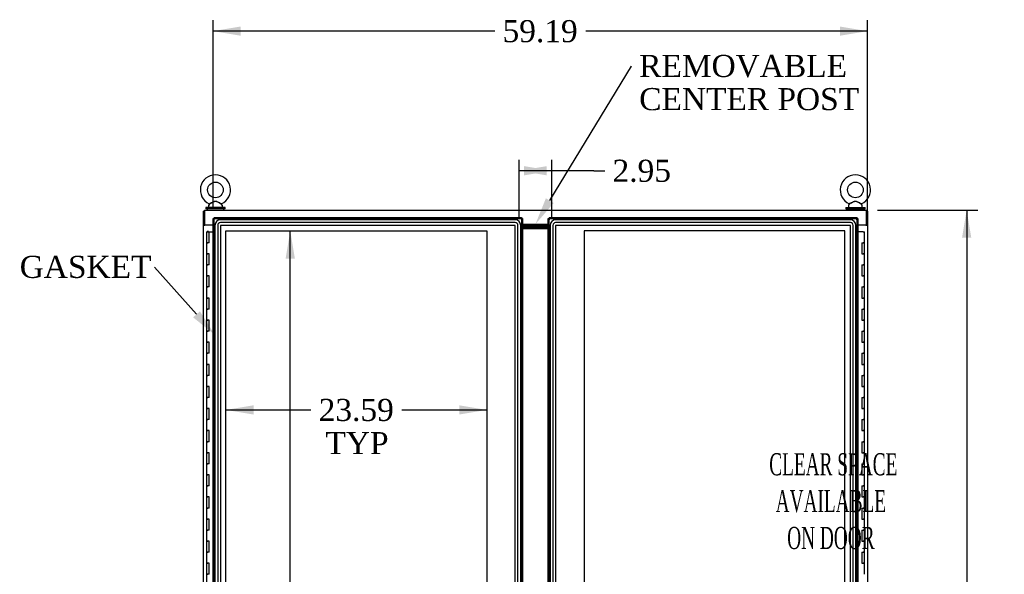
# Model space of a CAD drawing. Header units: inches. Extents: x 2 to 538, y -2 to 358.
# Tile 10 of 22: x 106 to 195, y 196 to 247. Entities that reach past the tile are written whole.
import ezdxf
from ezdxf import colors
from ezdxf.entities.mleader import LeaderData, LeaderLine
from ezdxf.enums import TextEntityAlignment as Align
from ezdxf.lldxf.tags import DXFTag
from ezdxf.math import Vec2, Vec3

# ---------------------------------------------------------------- set-up
doc = ezdxf.new("R2010")
doc.units = ezdxf.units.IN
doc.header["$MEASUREMENT"] = 0
for name, color, linetype in [('COM50677-2', 7, 'Continuous'), ('COM55607-2', 7, 'Continuous'), ('COM70098', 7, 'Continuous'), ('COM70112-6', 7, 'Continuous'), ('COM70220', 7, 'Continuous'), ('COM71186-1', 7, 'Continuous'), ('COM71193-3', 7, 'Continuous'), ('COM71194-3', 7, 'Continuous'), ('Default', 7, 'Continuous'), ('DV8_Default', 7, 'Continuous'), ('GSK86006', 7, 'Continuous'), ('SCS86415', 7, 'Continuous'), ('WAF25377', 7, 'Continuous'), ('WAM254785', 7, 'Continuous')]:
    doc.layers.add(name, color=color, linetype=linetype)
doc.styles.add('SEACAD_Times_New_Roman', font='times.ttf')
tags = doc.linetypes.add('HIDDEN2', pattern=[0.1875, 0.125, -0.0625]).pattern_tags.tags
tags[6:7] = [DXFTag(74, 4), DXFTag(75, 0), DXFTag(340, '0'), DXFTag(46, 0.0), DXFTag(50, 0.0), DXFTag(44, 0.0), DXFTag(45, 0.0)]
tags[4:5] = [DXFTag(74, 4), DXFTag(75, 0), DXFTag(340, '0'), DXFTag(46, 0.0), DXFTag(50, 0.0), DXFTag(44, 0.0), DXFTag(45, 0.0)]
doc.dimstyles.new('HAMMOND_(STH_-_540x360)', dxfattribs={"dimtxt": 2, "dimasz": 2.5, "dimexe": 1, "dimexo": 1, "dimgap": 0.5, "dimtad": 0, "dimtih": 1, "dimtoh": 1, "dimzin": 0, "dimdsep": 46, "dimtxsty": 'SEACAD_Times_New_Roman', "dimblk1": '_SE_FILLED', "dimblk2": '_SE_FILLED', "dimsah": 1, "dimcen": 1, "dimadec": 0, "dimazin": 0, "dimtfac": 0.8, "dimtofl": 0, "dimtmove": 0, "dimatfit": 3, "dimfxl": 1, "dimtolj": 1, "dimtzin": 0, "dimarcsym": 0})

# ---------------------------------------------------------------- blocks, each defined once
blk = doc.blocks.new('SE7')
at = {"layer": 'COM50677-2', "color": 7, "linetype": 'Continuous'}
for p, q in [((122.971, 228.015), (122.971, 227.985)), ((182.594, 228.015), (182.594, 227.985))]:
    blk.add_line(p, q, dxfattribs=at)
at = {"layer": 'COM55607-2', "color": 7, "linetype": 'Continuous'}
for p, q in [((123.034, 227.404), (123.268, 227.404)), ((123.034, 227.404), (123.034, 226.404)), ((123.089, 227.413), (123.089, 227.439)), ((123.089, 227.439), (123.139, 227.439)), ((123.139, 227.413), (123.089, 227.413)), ((123.101, 227.413), (123.101, 227.404)), ((123.139, 227.439), (123.164, 227.439)), ((123.139, 227.413), (123.164, 227.413)), ((123.164, 227.439), (123.214, 227.439)), ((123.214, 227.413), (123.164, 227.413)), ((123.201, 227.404), (123.201, 227.413)), ((123.214, 227.439), (123.214, 227.413)), ((123.268, 227.404), (123.626, 227.404)), ((123.268, 226.404), (123.268, 227.404)), ((182.414, 227.403), (181.939, 227.403)), ((182.414, 227.403), (182.531, 227.403)), ((182.531, 226.403), (182.531, 227.403)), ((123.034, 226.404), (123.151, 226.404)), ((123.034, 226.404), (123.034, 225.404)), ((123.151, 226.404), (123.034, 226.404)), ((123.268, 226.404), (123.151, 226.404)), ((182.298, 226.403), (182.298, 225.403)), ((182.298, 226.403), (182.414, 226.403)), ((182.531, 226.403), (182.414, 226.403)), ((182.414, 226.403), (182.531, 226.403)), ((182.531, 225.403), (182.531, 226.403)), ((123.034, 225.404), (123.151, 225.404)), ((123.151, 225.404), (123.034, 225.404)), ((123.034, 225.404), (123.034, 224.404)), ((123.268, 225.404), (123.151, 225.404)), ((123.268, 224.404), (123.268, 225.404)), ((182.298, 225.403), (182.414, 225.403)), ((182.531, 225.403), (182.414, 225.403)), ((182.414, 225.403), (182.531, 225.403)), ((182.531, 224.403), (182.531, 225.403)), ((123.034, 224.404), (123.151, 224.404)), ((123.034, 224.404), (123.034, 223.404)), ((123.151, 224.404), (123.034, 224.404)), ((123.268, 224.404), (123.151, 224.404)), ((182.298, 224.403), (182.298, 223.403)), ((182.298, 224.403), (182.414, 224.403)), ((182.531, 224.403), (182.414, 224.403)), ((182.414, 224.403), (182.531, 224.403)), ((182.531, 223.403), (182.531, 224.403)), ((123.034, 223.404), (123.151, 223.404)), ((123.151, 223.404), (123.034, 223.404)), ((123.034, 223.404), (123.034, 222.404)), ((123.268, 223.404), (123.151, 223.404)), ((123.268, 222.404), (123.268, 223.404)), ((182.298, 223.403), (182.414, 223.403)), ((182.531, 223.403), (182.414, 223.403)), ((182.414, 223.403), (182.531, 223.403)), ((182.531, 222.403), (182.531, 223.403)), ((123.034, 222.404), (123.151, 222.404)), ((123.034, 222.404), (123.034, 221.404)), ((123.151, 222.404), (123.034, 222.404)), ((123.268, 222.404), (123.151, 222.404)), ((182.298, 222.403), (182.298, 221.403)), ((182.298, 222.403), (182.414, 222.403)), ((182.531, 222.403), (182.414, 222.403)), ((182.414, 222.403), (182.531, 222.403)), ((182.531, 221.403), (182.531, 222.403)), ((123.034, 221.404), (123.151, 221.404)), ((123.151, 221.404), (123.034, 221.404)), ((123.034, 221.404), (123.034, 220.404)), ((123.268, 221.404), (123.151, 221.404)), ((123.268, 220.404), (123.268, 221.404)), ((182.298, 221.403), (182.414, 221.403)), ((182.531, 221.403), (182.414, 221.403)), ((182.414, 221.403), (182.531, 221.403)), ((182.531, 220.403), (182.531, 221.403)), ((123.034, 220.404), (123.151, 220.404)), ((123.034, 220.404), (123.034, 219.404)), ((123.151, 220.404), (123.034, 220.404)), ((123.268, 220.404), (123.151, 220.404)), ((182.298, 220.403), (182.298, 219.403)), ((182.298, 220.403), (182.414, 220.403)), ((182.531, 220.403), (182.414, 220.403)), ((182.414, 220.403), (182.531, 220.403)), ((182.531, 219.403), (182.531, 220.403)), ((123.034, 219.404), (123.151, 219.404)), ((123.151, 219.404), (123.034, 219.404)), ((123.034, 219.404), (123.034, 218.404)), ((123.268, 219.404), (123.151, 219.404)), ((123.268, 218.404), (123.268, 219.404)), ((182.298, 219.403), (182.414, 219.403)), ((182.531, 219.403), (182.414, 219.403)), ((182.414, 219.403), (182.531, 219.403)), ((182.531, 218.403), (182.531, 219.403)), ((123.034, 218.404), (123.151, 218.404)), ((123.034, 218.404), (123.034, 217.404)), ((123.151, 218.404), (123.034, 218.404)), ((123.268, 218.404), (123.151, 218.404)), ((182.298, 218.403), (182.298, 217.403)), ((182.298, 218.403), (182.414, 218.403)), ((182.531, 218.403), (182.414, 218.403)), ((182.414, 218.403), (182.531, 218.403)), ((182.531, 217.403), (182.531, 218.403)), ((123.034, 217.404), (123.151, 217.404)), ((123.151, 217.404), (123.034, 217.404)), ((123.034, 217.404), (123.034, 216.404)), ((123.268, 217.404), (123.151, 217.404)), ((123.268, 216.404), (123.268, 217.404)), ((182.298, 217.403), (182.414, 217.403)), ((182.531, 217.403), (182.414, 217.403)), ((182.414, 217.403), (182.531, 217.403)), ((182.531, 216.403), (182.531, 217.403)), ((123.034, 216.404), (123.151, 216.404)), ((123.034, 216.404), (123.034, 215.404)), ((123.151, 216.404), (123.034, 216.404)), ((123.268, 216.404), (123.151, 216.404)), ((182.298, 216.403), (182.298, 215.403)), ((182.298, 216.403), (182.414, 216.403)), ((182.531, 216.403), (182.414, 216.403)), ((182.414, 216.403), (182.531, 216.403)), ((182.531, 215.403), (182.531, 216.403)), ((123.034, 215.404), (123.151, 215.404)), ((123.151, 215.404), (123.034, 215.404)), ((123.034, 215.404), (123.034, 214.404)), ((123.268, 215.404), (123.151, 215.404)), ((123.268, 214.404), (123.268, 215.404)), ((182.298, 215.403), (182.414, 215.403)), ((182.531, 215.403), (182.414, 215.403)), ((182.414, 215.403), (182.531, 215.403)), ((182.531, 214.403), (182.531, 215.403)), ((123.034, 214.404), (123.151, 214.404)), ((123.034, 214.404), (123.034, 213.404)), ((123.151, 214.404), (123.034, 214.404)), ((123.268, 214.404), (123.151, 214.404)), ((182.298, 214.403), (182.298, 213.403)), ((182.298, 214.403), (182.414, 214.403)), ((182.531, 214.403), (182.414, 214.403)), ((182.414, 214.403), (182.531, 214.403)), ((182.531, 213.403), (182.531, 214.403)), ((123.034, 213.404), (123.151, 213.404)), ((123.151, 213.404), (123.034, 213.404)), ((123.034, 213.404), (123.034, 212.404)), ((123.268, 213.404), (123.151, 213.404)), ((123.268, 212.404), (123.268, 213.404)), ((182.298, 213.403), (182.414, 213.403)), ((182.531, 213.403), (182.414, 213.403)), ((182.414, 213.403), (182.531, 213.403)), ((182.531, 212.403), (182.531, 213.403)), ((123.034, 212.404), (123.151, 212.404)), ((123.034, 212.404), (123.034, 211.404)), ((123.151, 212.404), (123.034, 212.404)), ((123.268, 212.404), (123.151, 212.404)), ((182.298, 212.403), (182.298, 211.403)), ((182.298, 212.403), (182.414, 212.403)), ((182.531, 212.403), (182.414, 212.403)), ((182.414, 212.403), (182.531, 212.403)), ((182.531, 211.403), (182.531, 212.403)), ((123.034, 211.404), (123.151, 211.404)), ((123.151, 211.404), (123.034, 211.404)), ((123.034, 211.404), (123.034, 210.404)), ((123.268, 211.404), (123.151, 211.404)), ((123.268, 210.404), (123.268, 211.404)), ((182.298, 211.403), (182.414, 211.403)), ((182.531, 211.403), (182.414, 211.403)), ((182.414, 211.403), (182.531, 211.403)), ((182.531, 210.403), (182.531, 211.403)), ((123.034, 210.404), (123.151, 210.404)), ((123.034, 210.404), (123.034, 209.404)), ((123.151, 210.404), (123.034, 210.404)), ((123.268, 210.404), (123.151, 210.404)), ((182.298, 210.403), (182.298, 209.403)), ((182.298, 210.403), (182.414, 210.403)), ((182.531, 210.403), (182.414, 210.403)), ((182.414, 210.403), (182.531, 210.403)), ((182.531, 209.403), (182.531, 210.403)), ((123.034, 209.404), (123.151, 209.404)), ((123.151, 209.404), (123.034, 209.404)), ((123.034, 209.404), (123.034, 208.404)), ((123.268, 209.404), (123.151, 209.404)), ((123.268, 208.404), (123.268, 209.404)), ((182.298, 209.403), (182.414, 209.403)), ((182.531, 209.403), (182.414, 209.403)), ((182.414, 209.403), (182.531, 209.403)), ((182.531, 208.403), (182.531, 209.403)), ((123.034, 208.404), (123.151, 208.404)), ((123.034, 208.404), (123.034, 207.404)), ((123.151, 208.404), (123.034, 208.404)), ((123.268, 208.404), (123.151, 208.404)), ((182.298, 208.403), (182.298, 207.403)), ((182.298, 208.403), (182.414, 208.403)), ((182.531, 208.403), (182.414, 208.403)), ((182.414, 208.403), (182.531, 208.403)), ((182.531, 207.403), (182.531, 208.403)), ((123.034, 207.404), (123.151, 207.404)), ((123.151, 207.404), (123.034, 207.404)), ((123.034, 207.404), (123.034, 206.404)), ((123.268, 207.404), (123.151, 207.404)), ((123.268, 206.404), (123.268, 207.404)), ((182.298, 207.403), (182.414, 207.403)), ((182.531, 207.403), (182.414, 207.403)), ((182.414, 207.403), (182.531, 207.403)), ((182.531, 206.403), (182.531, 207.403)), ((123.034, 206.404), (123.151, 206.404)), ((123.034, 206.404), (123.034, 205.404)), ((123.151, 206.404), (123.034, 206.404)), ((123.268, 206.404), (123.151, 206.404)), ((182.298, 206.403), (182.298, 205.403)), ((182.298, 206.403), (182.414, 206.403)), ((182.531, 206.403), (182.414, 206.403)), ((182.414, 206.403), (182.531, 206.403)), ((182.531, 205.403), (182.531, 206.403)), ((123.034, 205.404), (123.151, 205.404)), ((123.151, 205.404), (123.034, 205.404)), ((123.034, 205.404), (123.034, 204.404)), ((123.268, 205.404), (123.151, 205.404)), ((123.268, 204.404), (123.268, 205.404)), ((182.298, 205.403), (182.414, 205.403)), ((182.531, 205.403), (182.414, 205.403)), ((182.414, 205.403), (182.531, 205.403)), ((182.531, 204.403), (182.531, 205.403)), ((123.034, 204.404), (123.151, 204.404)), ((123.034, 204.404), (123.034, 203.404)), ((123.151, 204.404), (123.034, 204.404)), ((123.268, 204.404), (123.151, 204.404)), ((182.298, 204.403), (182.298, 203.403)), ((182.298, 204.403), (182.414, 204.403)), ((182.531, 204.403), (182.414, 204.403)), ((182.414, 204.403), (182.531, 204.403)), ((182.531, 203.403), (182.531, 204.403)), ((123.034, 203.404), (123.151, 203.404)), ((123.151, 203.404), (123.034, 203.404)), ((123.034, 203.404), (123.034, 202.404)), ((123.268, 203.404), (123.151, 203.404)), ((123.268, 202.404), (123.268, 203.404)), ((182.298, 203.403), (182.414, 203.403)), ((182.531, 203.403), (182.414, 203.403)), ((182.414, 203.403), (182.531, 203.403)), ((182.531, 202.403), (182.531, 203.403)), ((123.034, 202.404), (123.151, 202.404)), ((123.034, 202.404), (123.034, 201.404)), ((123.151, 202.404), (123.034, 202.404)), ((123.268, 202.404), (123.151, 202.404)), ((182.298, 202.403), (182.298, 201.403)), ((182.298, 202.403), (182.414, 202.403)), ((182.531, 202.403), (182.414, 202.403)), ((182.414, 202.403), (182.531, 202.403)), ((182.531, 201.403), (182.531, 202.403)), ((123.034, 201.404), (123.151, 201.404)), ((123.151, 201.404), (123.034, 201.404)), ((123.034, 201.404), (123.034, 200.404)), ((123.268, 201.404), (123.151, 201.404)), ((123.268, 200.404), (123.268, 201.404)), ((182.298, 201.403), (182.414, 201.403)), ((182.531, 201.403), (182.414, 201.403)), ((182.414, 201.403), (182.531, 201.403)), ((182.531, 200.403), (182.531, 201.403)), ((123.034, 200.404), (123.151, 200.404)), ((123.034, 200.404), (123.034, 199.404)), ((123.151, 200.404), (123.034, 200.404)), ((123.268, 200.404), (123.151, 200.404)), ((182.298, 200.403), (182.298, 199.403)), ((182.298, 200.403), (182.414, 200.403)), ((182.531, 200.403), (182.414, 200.403)), ((182.414, 200.403), (182.531, 200.403)), ((182.531, 199.403), (182.531, 200.403)), ((123.034, 199.404), (123.151, 199.404)), ((123.151, 199.404), (123.034, 199.404)), ((123.034, 199.404), (123.034, 198.404)), ((123.268, 199.404), (123.151, 199.404)), ((123.268, 198.404), (123.268, 199.404)), ((182.298, 199.403), (182.414, 199.403)), ((182.531, 199.403), (182.414, 199.403)), ((182.414, 199.403), (182.531, 199.403)), ((182.531, 198.403), (182.531, 199.403)), ((123.034, 198.404), (123.151, 198.404)), ((123.034, 198.404), (123.034, 197.404)), ((123.151, 198.404), (123.034, 198.404)), ((123.268, 198.404), (123.151, 198.404)), ((182.298, 198.403), (182.298, 197.403)), ((182.298, 198.403), (182.414, 198.403)), ((182.531, 198.403), (182.414, 198.403)), ((182.414, 198.403), (182.531, 198.403)), ((182.531, 197.403), (182.531, 198.403)), ((123.034, 197.404), (123.151, 197.404)), ((123.151, 197.404), (123.034, 197.404)), ((123.034, 197.404), (123.034, 196.404)), ((123.268, 197.404), (123.151, 197.404)), ((123.268, 196.404), (123.268, 197.404)), ((182.298, 197.403), (182.414, 197.403)), ((182.531, 197.403), (182.414, 197.403)), ((182.414, 197.403), (182.531, 197.403)), ((182.531, 196.403), (182.531, 197.403)), ((123.034, 196.404), (123.151, 196.404)), ((123.034, 196.404), (123.034, 195.404)), ((123.151, 196.404), (123.034, 196.404)), ((123.268, 196.404), (123.151, 196.404))]:
    blk.add_line(p, q, dxfattribs=at)
at = {"layer": 'COM70098', "color": 7, "linetype": 'Continuous'}
for p, q in [((153.939, 227.985), (151.626, 227.985)), ((153.939, 227.89), (151.626, 227.89)), ((153.939, 227.765), (151.626, 227.765)), ((153.939, 227.67), (151.626, 227.67))]:
    blk.add_line(p, q, dxfattribs=at)
at = {"layer": 'COM70112-6', "color": 7, "linetype": 'Continuous'}
for p, q in [((122.846, 229.36), (182.719, 229.36)), ((122.846, 229.36), (122.846, 229.217)), ((122.846, 229.217), (122.846, 228.015)), ((182.719, 229.217), (182.719, 229.36)), ((182.719, 228.015), (182.719, 229.217)), ((122.846, 228.015), (123.626, 228.015)), ((151.626, 228.08), (153.939, 228.08)), ((181.939, 228.015), (182.719, 228.015))]:
    blk.add_line(p, q, dxfattribs=at)
at = {"layer": 'COM70220', "color": 7, "linetype": 'HIDDEN2'}
for p, q in [((123.797, 227.977), (123.797, 158.83)), ((123.798, 227.977), (123.798, 158.83)), ((124.047, 227.977), (124.047, 158.83)), ((124.296, 227.977), (124.296, 158.83)), ((150.956, 228.477), (124.297, 228.477)), ((150.956, 228.476), (124.297, 228.476)), ((150.956, 228.227), (124.297, 228.227)), ((150.956, 227.978), (124.297, 227.978)), ((124.297, 227.977), (124.297, 158.83)), ((150.956, 227.977), (124.297, 227.977)), ((150.956, 158.83), (150.956, 227.977)), ((150.957, 158.83), (150.957, 227.977)), ((151.206, 158.83), (151.206, 227.977)), ((151.455, 158.83), (151.455, 227.977)), ((151.456, 158.83), (151.456, 227.977)), ((154.11, 227.977), (154.11, 158.83)), ((154.111, 227.977), (154.111, 158.83)), ((154.36, 227.977), (154.36, 158.83)), ((154.609, 227.977), (154.609, 158.83)), ((181.269, 228.477), (154.61, 228.477)), ((181.269, 228.476), (154.61, 228.476)), ((181.269, 228.227), (154.61, 228.227)), ((181.269, 227.978), (154.61, 227.978)), ((154.61, 227.977), (154.61, 158.83)), ((181.269, 227.977), (154.61, 227.977)), ((181.269, 158.83), (181.269, 227.977)), ((181.27, 158.83), (181.27, 227.977)), ((181.519, 158.83), (181.519, 227.977)), ((181.768, 158.83), (181.768, 227.977)), ((181.769, 158.83), (181.769, 227.977))]:
    blk.add_line(p, q, dxfattribs=at)
for centre, radius, start, end in [((124.297, 227.977), 0.5, 90, 180), ((124.297, 227.977), 0.499, 90, 180), ((124.297, 227.977), 0.25, 90, 180), ((124.297, 227.977), 0.001, 90, 180), ((150.956, 227.977), 0.5, 0, 90), ((150.956, 227.977), 0.499, 0, 90), ((150.956, 227.977), 0.25, 0, 90), ((150.956, 227.977), 0.001, 0, 90), ((154.61, 227.977), 0.5, 90, 180), ((154.61, 227.977), 0.499, 90, 180), ((154.61, 227.977), 0.25, 90, 180), ((154.61, 227.977), 0.001, 90, 180), ((181.269, 227.977), 0.5, 0, 90), ((181.269, 227.977), 0.499, 0, 90), ((181.269, 227.977), 0.25, 0, 90), ((181.269, 227.977), 0.001, 0, 90)]:
    blk.add_arc(centre, radius, start, end, dxfattribs=at)
at = {"layer": 'COM71186-1', "color": 7, "linetype": 'Continuous'}
for p, q in [((122.846, 229.265), (122.751, 229.265)), ((122.751, 228.015), (122.751, 229.265)), ((182.719, 229.265), (182.814, 229.265)), ((182.814, 229.265), (182.814, 228.015)), ((122.751, 228.015), (122.751, 227.985)), ((122.846, 228.015), (122.751, 228.015)), ((122.751, 227.985), (122.894, 227.985)), ((122.751, 158.61), (122.751, 227.985)), ((122.846, 228.015), (122.846, 227.985)), ((123.626, 227.985), (122.894, 227.985)), ((182.671, 227.985), (181.939, 227.985)), ((182.671, 227.985), (182.814, 227.985)), ((182.719, 228.015), (182.814, 228.015)), ((182.719, 227.985), (182.719, 228.015)), ((182.814, 227.985), (182.814, 228.015)), ((182.814, 227.985), (182.814, 158.61))]:
    blk.add_line(p, q, dxfattribs=at)
at = {"layer": 'COM71193-3', "color": 7, "linetype": 'Continuous'}
for p, q in [((123.626, 158.205), (123.626, 228.602)), ((123.626, 228.602), (123.682, 228.602)), ((123.721, 228.602), (123.682, 228.602)), ((123.721, 228.697), (151.531, 228.697)), ((123.721, 228.697), (123.721, 228.641)), ((123.721, 228.602), (123.721, 228.641)), ((123.769, 228.555), (123.721, 228.602)), ((123.769, 228.554), (123.769, 228.555)), ((123.769, 228.554), (123.769, 228.554)), ((123.769, 228.554), (123.769, 228.554)), ((123.769, 228.554), (123.769, 228.554)), ((151.483, 228.555), (151.483, 228.554)), ((151.483, 228.554), (151.483, 228.554)), ((151.483, 228.554), (151.483, 228.554)), ((151.483, 228.554), (151.484, 228.554)), ((151.484, 228.554), (151.531, 228.602)), ((151.531, 228.697), (151.531, 228.641)), ((151.531, 228.602), (151.531, 228.641)), ((151.531, 228.602), (151.57, 228.602)), ((151.626, 228.602), (151.57, 228.602)), ((151.626, 228.602), (151.626, 158.205))]:
    blk.add_line(p, q, dxfattribs=at)
at = {"layer": 'COM71193-3', "color": 7, "linetype": 'HIDDEN2'}
for p, q in [((123.721, 228.602), (151.531, 228.602)), ((123.721, 158.205), (123.721, 228.602)), ((151.531, 228.602), (151.531, 158.205))]:
    blk.add_line(p, q, dxfattribs=at)
at = {"layer": 'COM71193-3', "color": 7, "linetype": 'Continuous'}
for centre, start, end in [((124.251, 229.532), 238.56128, 243.76327), ((122.791, 228.073), 26.23673, 31.43872), ((152.461, 228.073), 148.56128, 153.76327), ((151.002, 229.532), 296.23673, 301.43872)]:
    blk.add_arc(centre, 1.09, start, end, dxfattribs=at)
at = {"layer": 'COM71194-3', "color": 7, "linetype": 'Continuous'}
for p, q in [((153.939, 158.205), (153.939, 228.602)), ((153.939, 228.602), (153.995, 228.602)), ((154.034, 228.602), (153.995, 228.602)), ((154.034, 228.697), (181.844, 228.697)), ((154.034, 228.697), (154.034, 228.641)), ((154.034, 228.602), (154.034, 228.641)), ((154.082, 228.555), (154.034, 228.602)), ((154.082, 228.554), (154.082, 228.555)), ((154.082, 228.554), (154.082, 228.554)), ((154.082, 228.554), (154.082, 228.554)), ((154.082, 228.554), (154.082, 228.554)), ((181.796, 228.555), (181.796, 228.554)), ((181.796, 228.554), (181.796, 228.554)), ((181.796, 228.554), (181.796, 228.554)), ((181.796, 228.554), (181.797, 228.554)), ((181.797, 228.554), (181.844, 228.602)), ((181.844, 228.697), (181.844, 228.641)), ((181.844, 228.602), (181.844, 228.641)), ((181.844, 228.602), (181.883, 228.602)), ((181.939, 228.602), (181.883, 228.602)), ((181.939, 228.602), (181.939, 158.205))]:
    blk.add_line(p, q, dxfattribs=at)
at = {"layer": 'COM71194-3', "color": 7, "linetype": 'HIDDEN2'}
for p, q in [((154.034, 228.602), (181.844, 228.602)), ((154.034, 158.205), (154.034, 228.602)), ((181.844, 228.602), (181.844, 158.205))]:
    blk.add_line(p, q, dxfattribs=at)
at = {"layer": 'COM71194-3', "color": 7, "linetype": 'Continuous'}
for centre, start, end in [((154.564, 229.532), 238.56128, 243.76327), ((153.104, 228.073), 26.23673, 31.43872), ((182.774, 228.073), 148.56128, 153.76327), ((181.315, 229.532), 296.23673, 301.43872)]:
    blk.add_arc(centre, 1.09, start, end, dxfattribs=at)
at = {"layer": 'DV8_Default', "color": 7, "linetype": 'HIDDEN2'}
for p, q in [((124.796, 159.329), (124.796, 227.478)), ((124.796, 227.478), (148.39, 227.478)), ((148.39, 227.478), (148.39, 194.904)), ((157.176, 227.478), (157.176, 194.904)), ((180.77, 227.478), (157.176, 227.478)), ((180.77, 159.329), (180.77, 227.478))]:
    blk.add_line(p, q, dxfattribs=at)
at = {"layer": 'GSK86006', "color": 7, "linetype": 'Continuous'}
for p, q in [((153.939, 227.89), (151.626, 227.89)), ((153.939, 227.765), (151.626, 227.765))]:
    blk.add_line(p, q, dxfattribs=at)
at = {"layer": 'SCS86415', "color": 7, "linetype": 'Continuous'}
for p, q in [((123.221, 229.78), (123.221, 229.66)), ((123.3, 229.896), (123.235, 229.818)), ((124.457, 229.818), (124.391, 229.898)), ((124.471, 229.66), (124.471, 229.78)), ((181.094, 229.78), (181.094, 229.66)), ((181.173, 229.896), (181.108, 229.818)), ((182.33, 229.818), (182.264, 229.898)), ((182.344, 229.66), (182.344, 229.78)), ((123.534, 228.015), (123.534, 227.985)), ((182.031, 227.985), (182.031, 228.015))]:
    blk.add_line(p, q, dxfattribs=at)
for centre in [(123.846, 231.189), (181.719, 231.189)]:
    blk.add_circle(centre, 0.704, dxfattribs=at)
for centre, radius, start, end in [((123.846, 231.189), 1.367, 294.01954, 246.00962), ((181.719, 231.189), 1.367, 294.01954, 246.00962), ((123.281, 229.78), 0.06, 140.32138, 180), ((123.276, 229.914), 0.03, 297.89156, 61.95204), ((124.411, 229.78), 0.06, 0, 39.67862), ((181.154, 229.78), 0.06, 140.32138, 180), ((181.149, 229.914), 0.03, 297.89156, 61.95204), ((182.284, 229.78), 0.06, 0, 39.67862), ((123.281, 229.66), 0.06, 180, 270), ((124.411, 229.66), 0.06, 270, 0), ((181.154, 229.66), 0.06, 180, 270), ((182.284, 229.66), 0.06, 270, 0)]:
    blk.add_arc(centre, radius, start, end, dxfattribs=at)
for points, knots in [([(123.288, 229.942), (123.288, 229.942), (123.288, 229.942), (123.289, 229.942), (123.289, 229.942), (123.29, 229.942)], [0.934098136, 0.934098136, 0.934098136, 0.934098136, 0.9375, 0.9375, 0.943646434, 0.943646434, 0.943646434, 0.943646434]), ([(123.356, 229.975), (123.395, 229.994), (123.445, 230.019), (123.552, 230.072), (123.61, 230.1), (123.698, 230.136), (123.728, 230.146), (123.79, 230.162), (123.823, 230.166), (123.919, 230.163), (123.981, 230.142), (124.099, 230.092), (124.156, 230.064), (124.263, 230.011), (124.312, 229.987), (124.383, 229.952), (124.404, 229.942), (124.404, 229.942)], [0, 0, 0, 0, 0.0625, 0.0625, 0.125, 0.125, 0.15625, 0.15625, 0.1875, 0.1875, 0.25, 0.25, 0.3125, 0.3125, 0.375, 0.375, 0.4344066, 0.4344066, 0.4344066, 0.4344066]), ([(124.393, 229.895), (124.393, 229.895), (124.375, 229.905), (124.328, 229.93), (124.308, 229.942), (124.263, 229.966), (124.239, 229.98), (124.161, 230.023), (124.106, 230.055), (124.019, 230.099), (123.99, 230.113), (123.929, 230.135), (123.897, 230.144), (123.832, 230.149), (123.799, 230.144), (123.737, 230.127), (123.707, 230.114), (123.618, 230.072), (123.563, 230.041), (123.456, 229.982), (123.407, 229.954), (123.368, 229.932)], [0.5685641, 0.5685641, 0.5685641, 0.5685641, 0.625, 0.625, 0.65625, 0.65625, 0.6875, 0.6875, 0.75, 0.75, 0.78125, 0.78125, 0.8125, 0.8125, 0.84375, 0.84375, 0.875, 0.875, 0.9375, 0.9375, 1, 1, 1, 1]), ([(181.161, 229.942), (181.161, 229.942), (181.161, 229.942), (181.162, 229.942), (181.162, 229.942), (181.163, 229.942)], [0.934098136, 0.934098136, 0.934098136, 0.934098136, 0.9375, 0.9375, 0.943646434, 0.943646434, 0.943646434, 0.943646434]), ([(181.229, 229.975), (181.268, 229.994), (181.318, 230.019), (181.425, 230.072), (181.483, 230.1), (181.571, 230.136), (181.601, 230.146), (181.663, 230.162), (181.696, 230.166), (181.792, 230.163), (181.854, 230.142), (181.972, 230.092), (182.029, 230.064), (182.136, 230.011), (182.185, 229.987), (182.256, 229.952), (182.277, 229.942), (182.277, 229.942)], [0, 0, 0, 0, 0.0625, 0.0625, 0.125, 0.125, 0.15625, 0.15625, 0.1875, 0.1875, 0.25, 0.25, 0.3125, 0.3125, 0.375, 0.375, 0.4344066, 0.4344066, 0.4344066, 0.4344066]), ([(182.266, 229.895), (182.266, 229.895), (182.248, 229.905), (182.201, 229.93), (182.181, 229.942), (182.136, 229.966), (182.112, 229.98), (182.034, 230.023), (181.979, 230.055), (181.892, 230.099), (181.863, 230.113), (181.802, 230.135), (181.77, 230.144), (181.705, 230.149), (181.672, 230.144), (181.61, 230.127), (181.58, 230.114), (181.491, 230.072), (181.436, 230.041), (181.329, 229.982), (181.28, 229.954), (181.241, 229.932)], [0.5685641, 0.5685641, 0.5685641, 0.5685641, 0.625, 0.625, 0.65625, 0.65625, 0.6875, 0.6875, 0.75, 0.75, 0.78125, 0.78125, 0.8125, 0.8125, 0.84375, 0.84375, 0.875, 0.875, 0.9375, 0.9375, 1, 1, 1, 1])]:
    blk.add_open_spline(points, degree=3, knots=knots, dxfattribs=at)
at = {"layer": 'WAF25377', "color": 7, "linetype": 'Continuous'}
for p, q in [((124.721, 229.6), (122.971, 229.6)), ((122.971, 229.6), (122.971, 229.485)), ((124.721, 229.485), (122.971, 229.485)), ((124.721, 229.485), (124.721, 229.6)), ((180.844, 229.6), (182.594, 229.6)), ((180.844, 229.6), (180.844, 229.485)), ((180.844, 229.485), (182.594, 229.485)), ((182.594, 229.485), (182.594, 229.6))]:
    blk.add_line(p, q, dxfattribs=at)
at = {"layer": 'WAM254785', "color": 7, "linetype": 'Continuous'}
for p, q in [((123.096, 229.485), (123.096, 229.36)), ((124.596, 229.36), (124.596, 229.485)), ((180.969, 229.485), (180.969, 229.36)), ((182.469, 229.36), (182.469, 229.485))]:
    blk.add_line(p, q, dxfattribs=at)
at = {"layer": 'DV8_Default', "insert": (179.503, 207.364), "char_height": 2, "width": 19.86493, "attachment_point": 2}
blk.add_mtext('{\\fTimes New Roman|b0||i0||c0|p34;\\C7;\\H2.;\\W0.5776;^I}{\\fTimes New Roman|b0||i0||c0|p34;\\C7;\\H2.;\\W0.5776;CLEAR SPACE\\P}{\\fTimes New Roman|b0||i0||c0|p34;\\C7;\\H2.;\\W0.5776;AVAILABLE \\P}{\\fTimes New Roman|b0||i0||c0|p34;\\C7;\\H2.;\\W0.5776;ON DOOR^I}', dxfattribs=at)
blk = doc.blocks.new('DMBLK3731')
at = {"layer": 'Default', "linetype": 'Continuous'}
for points in [[(130.194, 224.978), (131.027, 224.978), (130.61, 227.478)], [(130.194, 161.829), (130.61, 159.329), (131.027, 161.829)]]:
    blk.add_hatch(color=7, dxfattribs=at).paths.add_polyline_path(points)
at = {"layer": 'Default', "color": 7, "linetype": 'Continuous'}
for p, q in [((130.61, 195.104), (130.61, 227.478)), ((130.61, 159.329), (130.61, 189.404))]:
    blk.add_line(p, q, dxfattribs=at)
at = {"layer": 'Default', "color": 7, "linetype": 'Continuous', "style": 'SEACAD_Times_New_Roman'}
for s, p in [('68.15', (127.198, 194.404)), ('TYP', (127.814, 191.404))]:
    blk.add_text(s, height=2, dxfattribs=at).set_placement(p, align=Align.TOP_LEFT)
blk = doc.blocks.new('_SE_FILLED')
at = {"color": 0}
blk.add_line((0, 0), (-1, 0), dxfattribs=at)
blk.add_solid([(0, 0), (-1, -0.1665), (-1, 0.1665), (0, 0)], dxfattribs=at)
blk = doc.blocks.new('DMBLK3732')
at = {"layer": 'Default', "linetype": 'Continuous'}
for points in [[(127.296, 210.863), (127.296, 211.697), (124.796, 211.28)], [(145.89, 210.863), (148.39, 211.28), (145.89, 211.697)]]:
    blk.add_hatch(color=7, dxfattribs=at).paths.add_polyline_path(points)
at = {"layer": 'Default', "color": 7, "linetype": 'Continuous'}
for p, q in [((124.796, 211.28), (132.481, 211.28)), ((140.705, 211.28), (148.39, 211.28))]:
    blk.add_line(p, q, dxfattribs=at)
at = {"layer": 'Default', "color": 7, "linetype": 'Continuous', "style": 'SEACAD_Times_New_Roman'}
for s, p in [('23.59', (133.181, 212.28)), ('TYP', (133.797, 209.28))]:
    blk.add_text(s, height=2, dxfattribs=at).set_placement(p, align=Align.TOP_LEFT)
blk = doc.blocks.new('DMBLK3734')
at = {"layer": 'Default', "linetype": 'Continuous'}
for points in [[(126.126, 245.972), (123.626, 245.556), (126.126, 245.139)], [(180.314, 245.972), (180.314, 245.139), (182.814, 245.556)]]:
    blk.add_hatch(color=7, dxfattribs=at).paths.add_polyline_path(points)
at = {"layer": 'Default', "color": 7, "linetype": 'Continuous'}
for p, q in [((123.626, 229.602), (123.626, 246.556)), ((182.814, 228.985), (182.814, 246.556)), ((149.108, 245.556), (123.626, 245.556)), ((182.814, 245.556), (157.333, 245.556))]:
    blk.add_line(p, q, dxfattribs=at)
at = {"layer": 'Default', "color": 7, "linetype": 'Continuous', "style": 'SEACAD_Times_New_Roman'}
blk.add_text('59.19', height=2, dxfattribs=at).set_placement((149.808, 246.556), align=Align.TOP_LEFT)
blk = doc.blocks.new('DMBLK3742')
at = {"layer": 'Default', "linetype": 'Continuous'}
for points in [[(192.2, 226.86), (191.783, 229.36), (191.366, 226.86)], [(192.2, 159.735), (191.366, 159.735), (191.783, 157.235)]]:
    blk.add_hatch(color=7, dxfattribs=at).paths.add_polyline_path(points)
at = {"layer": 'Default', "color": 7, "linetype": 'Continuous'}
for p, q in [((183.719, 229.36), (192.783, 229.36)), ((191.783, 229.36), (191.783, 194.998)), ((191.783, 192.298), (191.783, 157.235)), ((183.719, 157.235), (192.783, 157.235))]:
    blk.add_line(p, q, dxfattribs=at)
at = {"layer": 'Default', "color": 7, "linetype": 'Continuous', "style": 'SEACAD_Times_New_Roman'}
blk.add_text('72.13', height=2, dxfattribs=at).set_placement((188.371, 194.298), align=Align.TOP_LEFT)
blk = doc.blocks.new('DMBLK3744')
at = {"layer": 'Default', "linetype": 'Continuous'}
for points in [[(153.806, 233.338), (151.306, 232.922), (153.806, 232.505)], [(151.76, 233.338), (151.76, 232.505), (154.26, 232.922)]]:
    blk.add_hatch(color=7, dxfattribs=at).paths.add_polyline_path(points)
at = {"layer": 'Default', "color": 7, "linetype": 'Continuous'}
for p, q in [((151.306, 228.67), (151.306, 233.922)), ((154.26, 228.67), (154.26, 233.922)), ((158.056, 232.922), (151.306, 232.922)), ((158.056, 232.922), (159.056, 232.922))]:
    blk.add_line(p, q, dxfattribs=at)
at = {"layer": 'Default', "color": 7, "linetype": 'Continuous', "style": 'SEACAD_Times_New_Roman'}
blk.add_text('2.95', height=2, dxfattribs=at).set_placement((159.756, 233.922), align=Align.TOP_LEFT)

msp = doc.modelspace()

# ---------------------------------------------------------------- block references
at = {"layer": 'Default'}
msp.add_blockref('SE7', (0, 0), dxfattribs=at)

# ---------------------------------------------------------------- dimensions: what is measured, and where the dimension line sits
at = {"layer": 'Default', "color": 7, "linetype": 'Continuous'}
dim = msp.add_linear_dim(base=(123.626, 245.556), p1=(182.814, 227.985), p2=(123.626, 228.602), text='\\A1;<>', dimstyle='HAMMOND_(STH_-_540x360)', dxfattribs=at)
dim.commit()
dim.dimension.update_dxf_attribs({"geometry": 'DMBLK3734', "text_midpoint": (153.22, 245.556), "dimtype": 160})
dim = msp.add_linear_dim(base=(151.306, 232.922), p1=(154.26, 227.67), p2=(151.306, 227.67), text='\\A1;<>', dimstyle='HAMMOND_(STH_-_540x360)', override={"dimtmove": 1}, dxfattribs=at)
dim.commit()
dim.dimension.update_dxf_attribs({"geometry": 'DMBLK3744', "text_midpoint": (159.056, 232.922), "dimtype": 160})
for base, p1, p2, angle, text, picture, middle in [((191.783016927, 229.360286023), (182.719256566, 229.360286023), (182.719256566, 157.235286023), 270, '\\A1;<>', 'DMBLK3742', (191.783016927, 193.297786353)), ((124.796, 211.28), (124.796, 227.478), (148.39, 227.478), 0, '\\A1;<>\\PTYP', 'DMBLK3732', (136.593, 211.28)), ((130.61, 159.329), (148.39, 159.329), (148.39, 227.478), 90, '\\A1;<>\\PTYP', 'DMBLK3731', (130.61, 193.404))]:
    dim = msp.add_linear_dim(base=base, p1=p1, p2=p2, angle=angle, text=text, dimstyle='HAMMOND_(STH_-_540x360)', dxfattribs=at)
    dim.commit()
    dim.dimension.update_dxf_attribs({"geometry": picture, "text_midpoint": middle, "dimtype": 161})

# ---------------------------------------------------------------- leaders
ml = msp.add_multileader_mtext('Standard', dxfattribs=at)
ml.set_content('{\\pxsm0.9;\\fTimes New Roman|b0||i0||c0|p34;\\W1.;REMOVABLE \\PCENTER POST\\P}', color=7)
ml.set_leader_properties()
ml.build(insert=Vec2(0, 0))
ml.multileader.update_dxf_attribs({"dogleg_length": 0, "arrow_head_size": 2.5})
ctx = ml.context
ctx.base_point, ctx.char_height, ctx.arrow_head_size, ctx.landing_gap_size = Vec3(162.077, 241.473), 2, 2.5, 0.7
notes = []
notes.append((ctx, [(0, (1, 1, 0), (161.467, 242.383), (1, 0), 0, [(0, [(152.783, 228.08)], 0, [])])]))
ctx.mtext.insert = Vec3(162.167, 243.405)
ml = msp.add_multileader_mtext('Standard', dxfattribs=at)
ml.set_content('{\\pxsm0.9;\\fTimes New Roman|b0||i0||c0|p34;\\W1.;GASKET\\P}', color=7)
ml.set_leader_properties()
ml.build(insert=Vec2(0, 0))
ml.multileader.update_dxf_attribs({"dogleg_length": 0, "arrow_head_size": 2.5})
ctx = ml.context
ctx.base_point, ctx.char_height, ctx.arrow_head_size, ctx.landing_gap_size = Vec3(106.053, 223.292), 2, 2.5, 0.7
notes.append((ctx, [(0, (1, 1, 0), (118.32, 224.202), (-1, 0), 0, [(0, [(123.798, 218.065)], 0, [])])]))
ctx.mtext.insert = Vec3(106.143, 225.224)
for ctx, leaders in notes:
    for number, flags, end, landing, length, lines in leaders:
        leader = LeaderData()
        leader.index, (leader.has_last_leader_line, leader.has_dogleg_vector, leader.attachment_direction) = number, flags
        leader.last_leader_point, leader.dogleg_vector, leader.dogleg_length = Vec3(end), Vec3(landing), length
        for number, points, colour, breaks in lines:
            line = LeaderLine()
            line.index, line.vertices, line.color, line.breaks = number, Vec3.list(points), colors.encode_raw_color(colour), breaks
            leader.lines.append(line)
        ctx.leaders.append(leader)

doc.saveas('drawing.dxf')
